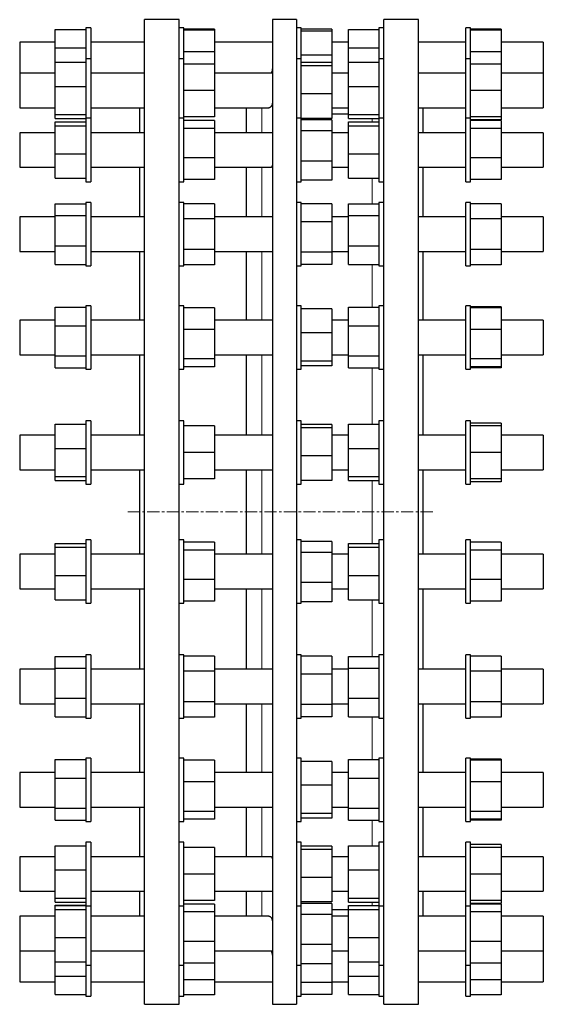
# Model space of a CAD drawing. Header units: millimetres. Extents: x 60 to 1949, y 146 to 2039.
# Tile 3 of 3: x 1404 to 1949, y 989 to 2014. Entities that reach past the tile are written whole.
import ezdxf

# ---------------------------------------------------------------- set-up
doc = ezdxf.new("R2010")
doc.units = ezdxf.units.MM
doc.linetypes.add('CENTERX2', pattern=[20.32, 12.7, -2.54, 2.54, -2.54])
doc.layers.add('FORMAT', color=7, linetype='Continuous')

msp = doc.modelspace()

# ---------------------------------------------------------------- linework, layer by layer
at = {"color": 7, "linetype": 'Continuous', "lineweight": 25}
for p, q in [((1570, 2013.8), (1534, 2013.8)), ((1534, 988.8), (1534, 2013.8)), ((1570, 988.8), (1570, 2013.8)), ((1692.1, 2013.8), (1667.1, 2013.8)), ((1667.1, 2013.8), (1667.1, 1501.3)), ((1692.1, 2013.8), (1692.1, 1501.3)), ((1819, 2013.8), (1783, 2013.8)), ((1783, 988.8), (1783, 2013.8)), ((1819, 988.8), (1819, 2013.8)), ((1441.1, 1984.4), (1441.1, 2003.7)), ((1441.1, 2003.7), (1472.9, 2003.7)), ((1477.9, 2005.2), (1472.9, 2005.2)), ((1472.9, 2005.2), (1472.9, 1973.1)), ((1477.9, 2005.2), (1477.9, 1973.1)), ((1575, 2005.2), (1570, 2005.2)), ((1575, 2004.1), (1575, 2005.2)), ((1575, 1973.1), (1575, 2004.1)), ((1606.8, 2004), (1575, 2004)), ((1606.8, 2002.9), (1575, 2002.9)), ((1606.8, 2004), (1606.8, 2002.9)), ((1606.8, 2002.9), (1606.8, 1980.4)), ((1697.1, 2005.2), (1692.1, 2005.2)), ((1697.1, 2002.9), (1697.1, 2005.2)), ((1728.9, 2003.8), (1697.1, 2003.8)), ((1697.1, 1973.1), (1697.1, 2002.9)), ((1728.9, 2001.8), (1697.1, 2001.8)), ((1728.9, 2003.8), (1728.9, 2001.8)), ((1728.9, 2001.8), (1728.9, 1977)), ((1746.2, 1984.4), (1746.2, 2003.7)), ((1746.2, 2003.7), (1778, 2003.7)), ((1783, 2005.2), (1778, 2005.2)), ((1778, 2005.2), (1778, 1973.1)), ((1873.3, 2005.2), (1868.3, 2005.2)), ((1868.3, 2004.1), (1868.3, 2005.2)), ((1868.3, 1973.1), (1868.3, 2004.1)), ((1873.3, 2004.1), (1873.3, 2005.2)), ((1873.3, 1973.1), (1873.3, 2004.1)), ((1905.1, 2004), (1873.3, 2004)), ((1905.1, 2002.9), (1873.3, 2002.9)), ((1905.1, 2004), (1905.1, 2002.9)), ((1905.1, 2002.9), (1905.1, 1980.4)), ((1441.1, 1990.2), (1404, 1990.2)), ((1404, 1990.2), (1404, 1965.9)), ((1534, 1990.2), (1477.9, 1990.2)), ((1667.1, 1990.2), (1606.8, 1990.2)), ((1746.2, 1990.2), (1728.9, 1990.2)), ((1868.3, 1990.2), (1819, 1990.2)), ((1949, 1990.2), (1905.1, 1990.2)), ((1949, 1990.2), (1949, 1965.9)), ((1441.1, 1984.4), (1472.9, 1984.4)), ((1441.1, 1969.5), (1441.1, 1984.4)), ((1606.8, 1980.4), (1575, 1980.4)), ((1606.8, 1980.4), (1606.8, 1967.6)), ((1746.2, 1984.4), (1778, 1984.4)), ((1746.2, 1969.5), (1746.2, 1984.4)), ((1905.1, 1980.4), (1873.3, 1980.4)), ((1905.1, 1980.4), (1905.1, 1967.6)), ((1441.1, 1969.5), (1472.9, 1969.5)), ((1441.1, 1944.3), (1441.1, 1969.5)), ((1477.9, 1973.1), (1472.9, 1973.1)), ((1472.9, 1973.1), (1472.9, 1913.9)), ((1477.9, 1973.1), (1477.9, 1913.9)), ((1575, 1973.1), (1570, 1973.1)), ((1575, 1968.7), (1575, 1973.1)), ((1575, 1911.1), (1575, 1968.7)), ((1697.1, 1973.1), (1692.1, 1973.1)), ((1728.9, 1977), (1697.1, 1977)), ((1697.1, 1966.7), (1697.1, 1973.1)), ((1728.9, 1969.2), (1697.1, 1969.2)), ((1728.9, 1977), (1728.9, 1969.2)), ((1728.9, 1969.2), (1728.9, 1965.7)), ((1746.2, 1944.3), (1746.2, 1969.5)), ((1746.2, 1969.5), (1778, 1969.5)), ((1783, 1973.1), (1778, 1973.1)), ((1778, 1973.1), (1778, 1913.9)), ((1873.3, 1973.1), (1868.3, 1973.1)), ((1868.3, 1968.7), (1868.3, 1973.1)), ((1868.3, 1911.1), (1868.3, 1968.7)), ((1873.3, 1968.7), (1873.3, 1973.1)), ((1873.3, 1911.1), (1873.3, 1968.7)), ((1404, 1965.9), (1404, 1958.1)), ((1441.1, 1958.1), (1404, 1958.1)), ((1404, 1958.1), (1404, 1929.7)), ((1534, 1958.1), (1477.9, 1958.1)), ((1606.8, 1967.6), (1575, 1967.6)), ((1606.8, 1967.6), (1606.8, 1940.1)), ((1667.1, 1958.1), (1606.8, 1958.1)), ((1697.1, 1911.1), (1697.1, 1966.7)), ((1728.9, 1965.7), (1697.1, 1965.7)), ((1728.9, 1965.7), (1728.9, 1936.6)), ((1746.2, 1958.1), (1728.9, 1958.1)), ((1868.3, 1958.1), (1819, 1958.1)), ((1905.1, 1967.6), (1873.3, 1967.6)), ((1905.1, 1967.6), (1905.1, 1940.1)), ((1949, 1958.1), (1905.1, 1958.1)), ((1949, 1965.9), (1949, 1958.1)), ((1949, 1958.1), (1949, 1929.7)), ((1441.1, 1944.3), (1472.9, 1944.3)), ((1441.1, 1914.9), (1441.1, 1944.3)), ((1606.8, 1940.1), (1575, 1940.1)), ((1606.8, 1940.1), (1606.8, 1912.6)), ((1746.2, 1914.9), (1746.2, 1944.3)), ((1746.2, 1944.3), (1778, 1944.3)), ((1905.1, 1940.1), (1873.3, 1940.1)), ((1905.1, 1940.1), (1905.1, 1912.6)), ((1404, 1929.7), (1404, 1922.1)), ((1728.9, 1936.6), (1697.1, 1936.6)), ((1728.9, 1936.6), (1728.9, 1911)), ((1949, 1929.7), (1949, 1922.1)), ((1404, 1922.1), (1441.1, 1922.1)), ((1477.9, 1922.1), (1534, 1922.1)), ((1529, 1896.1), (1529, 1922.1)), ((1606.8, 1922.1), (1662.6, 1922.1)), ((1639.6, 1922.1), (1639.6, 1896.1)), ((1728.9, 1922.1), (1746.2, 1922.1)), ((1819, 1922.1), (1868.3, 1922.1)), ((1824, 1896.1), (1824, 1922.1)), ((1905.1, 1922.1), (1949, 1922.1)), ((1441.1, 1914.9), (1472.9, 1914.9)), ((1441.1, 1910.8), (1441.1, 1914.9)), ((1441.1, 1910.8), (1472.9, 1910.8)), ((1441.1, 1907.4), (1441.1, 1907.5)), ((1441.1, 1907.5), (1472.9, 1907.5)), ((1441.1, 1907.4), (1472.9, 1907.4)), ((1441.1, 1903.3), (1441.1, 1907.4)), ((1472.9, 1913.9), (1472.9, 1911.1)), ((1477.9, 1911.1), (1472.9, 1911.1)), ((1472.9, 1911.1), (1472.9, 1847.6)), ((1477.9, 1913.9), (1477.9, 1911.1)), ((1477.9, 1911.1), (1477.9, 1847.6)), ((1575, 1911.1), (1570, 1911.1)), ((1606.8, 1912.6), (1575, 1912.6)), ((1575, 1901.4), (1575, 1911.1)), ((1606.8, 1908.8), (1575, 1908.8)), ((1606.8, 1908.8), (1606.8, 1900.6)), ((1697.1, 1911.1), (1692.1, 1911.1)), ((1697.1, 1898.7), (1697.1, 1911.1)), ((1728.9, 1911), (1697.1, 1911)), ((1728.9, 1909.5), (1697.1, 1909.5)), ((1746.2, 1915.3), (1728.9, 1915.3)), ((1728.9, 1909.5), (1728.9, 1898)), ((1746.2, 1914.9), (1778, 1914.9)), ((1746.2, 1910.8), (1746.2, 1914.9)), ((1746.2, 1910.8), (1778, 1910.8)), ((1746.2, 1907.4), (1778, 1907.4)), ((1746.2, 1903.3), (1746.2, 1907.4)), ((1778, 1913.9), (1778, 1911.1)), ((1783, 1911.1), (1778, 1911.1)), ((1778, 1911.1), (1778, 1847.6)), ((1873.3, 1911.1), (1868.3, 1911.1)), ((1868.3, 1901.4), (1868.3, 1911.1)), ((1905.1, 1912.6), (1873.3, 1912.6)), ((1873.3, 1901.4), (1873.3, 1911.1)), ((1905.1, 1909.4), (1873.3, 1909.4)), ((1905.1, 1908.8), (1873.3, 1908.8)), ((1905.1, 1912.6), (1905.1, 1909.4)), ((1905.1, 1908.8), (1905.1, 1900.6)), ((1441.1, 1874), (1441.1, 1903.3)), ((1441.1, 1903.3), (1472.9, 1903.3)), ((1575, 1845.1), (1575, 1901.4)), ((1606.8, 1900.6), (1575, 1900.6)), ((1606.8, 1900.6), (1606.8, 1869.9)), ((1697.1, 1845.1), (1697.1, 1898.7)), ((1728.9, 1898), (1697.1, 1898)), ((1728.9, 1898), (1728.9, 1866.6)), ((1746.2, 1874), (1746.2, 1903.3)), ((1746.2, 1903.3), (1778, 1903.3)), ((1868.3, 1845.1), (1868.3, 1901.4)), ((1873.3, 1845.1), (1873.3, 1901.4)), ((1905.1, 1900.6), (1873.3, 1900.6)), ((1905.1, 1900.6), (1905.1, 1869.9)), ((1441.1, 1896.1), (1404, 1896.1)), ((1404, 1896.1), (1404, 1864.2)), ((1534, 1896.1), (1477.9, 1896.1)), ((1667.1, 1896.1), (1606.8, 1896.1)), ((1746.2, 1896.1), (1728.9, 1896.1)), ((1868.3, 1896.1), (1819, 1896.1)), ((1949, 1896.1), (1905.1, 1896.1)), ((1949, 1896.1), (1949, 1864.2)), ((1441.1, 1874), (1472.9, 1874)), ((1441.1, 1848.8), (1441.1, 1874)), ((1606.8, 1869.9), (1575, 1869.9)), ((1606.8, 1869.9), (1606.8, 1847.4)), ((1728.9, 1866.6), (1697.1, 1866.6)), ((1728.9, 1866.6), (1728.9, 1846.7)), ((1746.2, 1874), (1778, 1874)), ((1746.2, 1848.8), (1746.2, 1874)), ((1905.1, 1869.9), (1873.3, 1869.9)), ((1905.1, 1869.9), (1905.1, 1847.4)), ((1404, 1864.2), (1404, 1860.1)), ((1404, 1860.1), (1441.1, 1860.1)), ((1477.9, 1860.1), (1534, 1860.1)), ((1529, 1808.4), (1529, 1860.1)), ((1606.8, 1860.1), (1664.9, 1860.1)), ((1639.6, 1860.1), (1639.6, 1808.4)), ((1728.9, 1860.1), (1746.2, 1860.1)), ((1819, 1860.1), (1868.3, 1860.1)), ((1824, 1808.4), (1824, 1860.1)), ((1905.1, 1860.1), (1949, 1860.1)), ((1949, 1864.2), (1949, 1860.1)), ((1441.1, 1848.8), (1472.9, 1848.8)), ((1441.1, 1848.8), (1472.9, 1848.8)), ((1441.1, 1848.8), (1441.1, 1848.8)), ((1472.9, 1847.6), (1472.9, 1845.1)), ((1472.9, 1845.1), (1477.9, 1845.1)), ((1477.9, 1847.6), (1477.9, 1845.1)), ((1570, 1845.1), (1575, 1845.1)), ((1606.8, 1847.4), (1575, 1847.4)), ((1692.1, 1845.1), (1697.1, 1845.1)), ((1728.9, 1846.7), (1697.1, 1846.7)), ((1746.2, 1848.8), (1778, 1848.8)), ((1778, 1847.6), (1778, 1845.1)), ((1778, 1845.1), (1783, 1845.1)), ((1868.3, 1845.1), (1873.3, 1845.1)), ((1905.1, 1847.4), (1873.3, 1847.4)), ((1441.1, 1821.9), (1472.9, 1821.9)), ((1441.1, 1809.8), (1441.1, 1821.9)), ((1441.1, 1821.9), (1472.9, 1821.9)), ((1441.1, 1821.9), (1441.1, 1821.9)), ((1477.9, 1823.4), (1472.9, 1823.4)), ((1472.9, 1823.4), (1472.9, 1757.7)), ((1477.9, 1823.4), (1477.9, 1757.7)), ((1575, 1823.4), (1570, 1823.4)), ((1575, 1806.9), (1575, 1823.4)), ((1606.8, 1822.2), (1575, 1822.2)), ((1606.8, 1822.2), (1606.8, 1806.3)), ((1697.1, 1823.4), (1692.1, 1823.4)), ((1697.1, 1803.7), (1697.1, 1823.4)), ((1728.9, 1822), (1697.1, 1822)), ((1728.9, 1822), (1728.9, 1803.2)), ((1746.2, 1821.9), (1778, 1821.9)), ((1746.2, 1809.8), (1746.2, 1821.9)), ((1783, 1823.4), (1778, 1823.4)), ((1778, 1823.4), (1778, 1757.7)), ((1873.3, 1823.4), (1868.3, 1823.4)), ((1868.3, 1806.9), (1868.3, 1823.4)), ((1873.3, 1806.9), (1873.3, 1823.4)), ((1905.1, 1822.2), (1873.3, 1822.2)), ((1905.1, 1822.2), (1905.1, 1806.3)), ((1441.1, 1808.4), (1404, 1808.4)), ((1404, 1808.4), (1404, 1774)), ((1441.1, 1809.8), (1472.9, 1809.8)), ((1441.1, 1778.3), (1441.1, 1809.8)), ((1534, 1808.4), (1477.9, 1808.4)), ((1575, 1757.4), (1575, 1806.9)), ((1606.8, 1806.3), (1575, 1806.3)), ((1667.1, 1808.4), (1606.8, 1808.4)), ((1606.8, 1806.3), (1606.8, 1774.5)), ((1746.2, 1808.4), (1728.9, 1808.4)), ((1746.2, 1809.8), (1778, 1809.8)), ((1746.2, 1778.3), (1746.2, 1809.8)), ((1868.3, 1808.4), (1819, 1808.4)), ((1868.3, 1757.4), (1868.3, 1806.9)), ((1873.3, 1757.4), (1873.3, 1806.9)), ((1905.1, 1806.3), (1873.3, 1806.3)), ((1949, 1808.4), (1905.1, 1808.4)), ((1905.1, 1806.3), (1905.1, 1774.5)), ((1949, 1808.4), (1949, 1774)), ((1697.1, 1757.4), (1697.1, 1803.7)), ((1728.9, 1803.2), (1697.1, 1803.2)), ((1728.9, 1803.2), (1728.9, 1771.6)), ((1404, 1774), (1404, 1772.4)), ((1441.1, 1778.3), (1472.9, 1778.3)), ((1441.1, 1758.9), (1441.1, 1778.3)), ((1606.8, 1774.5), (1575, 1774.5)), ((1606.8, 1774.5), (1606.8, 1758.7)), ((1746.2, 1758.9), (1746.2, 1778.3)), ((1746.2, 1778.3), (1778, 1778.3)), ((1905.1, 1774.5), (1873.3, 1774.5)), ((1905.1, 1774.5), (1905.1, 1758.7)), ((1949, 1774), (1949, 1772.4)), ((1404, 1772.4), (1441.1, 1772.4)), ((1477.9, 1772.4), (1534, 1772.4)), ((1529, 1701), (1529, 1772.4)), ((1606.8, 1772.4), (1666.6, 1772.4)), ((1639.6, 1772.4), (1639.6, 1701)), ((1728.9, 1771.6), (1697.1, 1771.6)), ((1728.9, 1772.4), (1746.2, 1772.4)), ((1728.9, 1771.6), (1728.9, 1758.9)), ((1819, 1772.4), (1868.3, 1772.4)), ((1824, 1701), (1824, 1772.4)), ((1905.1, 1772.4), (1949, 1772.4)), ((1441.1, 1758.9), (1472.9, 1758.9)), ((1441.1, 1758.9), (1472.9, 1758.9)), ((1441.1, 1758.9), (1441.1, 1758.9)), ((1472.9, 1757.7), (1472.9, 1757.4)), ((1472.9, 1757.4), (1477.9, 1757.4)), ((1477.9, 1757.7), (1477.9, 1757.4)), ((1570, 1757.4), (1575, 1757.4)), ((1606.8, 1758.7), (1575, 1758.7)), ((1692.1, 1757.4), (1697.1, 1757.4)), ((1728.9, 1758.9), (1697.1, 1758.9)), ((1746.2, 1758.9), (1778, 1758.9)), ((1778, 1757.7), (1778, 1757.4)), ((1778, 1757.4), (1783, 1757.4)), ((1868.3, 1757.4), (1873.3, 1757.4)), ((1905.1, 1758.7), (1873.3, 1758.7)), ((1441.1, 1695.2), (1441.1, 1714.5)), ((1441.1, 1714.5), (1472.9, 1714.5)), ((1477.9, 1716), (1472.9, 1716)), ((1472.9, 1716), (1472.9, 1650)), ((1477.9, 1716), (1477.9, 1650)), ((1575, 1716), (1570, 1716)), ((1575, 1691.6), (1575, 1716)), ((1606.8, 1713.7), (1575, 1713.7)), ((1606.8, 1713.7), (1606.8, 1691.3)), ((1697.1, 1716), (1692.1, 1716)), ((1697.1, 1688), (1697.1, 1716)), ((1728.9, 1712.6), (1697.1, 1712.6)), ((1728.9, 1712.6), (1728.9, 1687.8)), ((1746.2, 1714.5), (1778, 1714.5)), ((1746.2, 1695.2), (1746.2, 1714.5)), ((1783, 1716), (1778, 1716)), ((1778, 1716), (1778, 1650)), ((1873.3, 1716), (1868.3, 1716)), ((1868.3, 1691.6), (1868.3, 1716)), ((1873.3, 1691.6), (1873.3, 1716)), ((1905.1, 1714.8), (1873.3, 1714.8)), ((1905.1, 1713.7), (1873.3, 1713.7)), ((1905.1, 1714.8), (1905.1, 1713.7)), ((1905.1, 1713.7), (1905.1, 1691.3)), ((1441.1, 1701), (1404, 1701)), ((1404, 1701), (1404, 1665.3)), ((1441.1, 1695.2), (1472.9, 1695.2)), ((1441.1, 1663.7), (1441.1, 1695.2)), ((1534, 1701), (1477.9, 1701)), ((1575, 1650), (1575, 1691.6)), ((1606.8, 1691.3), (1575, 1691.3)), ((1667.1, 1701), (1606.8, 1701)), ((1606.8, 1691.3), (1606.8, 1660.6)), ((1746.2, 1701), (1728.9, 1701)), ((1746.2, 1695.2), (1778, 1695.2)), ((1746.2, 1663.7), (1746.2, 1695.2)), ((1868.3, 1701), (1819, 1701)), ((1868.3, 1650), (1868.3, 1691.6)), ((1873.3, 1650), (1873.3, 1691.6)), ((1905.1, 1691.3), (1873.3, 1691.3)), ((1949, 1701), (1905.1, 1701)), ((1905.1, 1691.3), (1905.1, 1660.6)), ((1949, 1701), (1949, 1665.3)), ((1697.1, 1650), (1697.1, 1688)), ((1728.9, 1687.8), (1697.1, 1687.8)), ((1728.9, 1687.8), (1728.9, 1658.3)), ((1404, 1665.3), (1404, 1665)), ((1404, 1665), (1441.1, 1665)), ((1441.1, 1663.7), (1472.9, 1663.7)), ((1441.1, 1651.5), (1441.1, 1663.7)), ((1477.9, 1665), (1534, 1665)), ((1529, 1581.3), (1529, 1665)), ((1606.8, 1660.6), (1575, 1660.6)), ((1606.8, 1665), (1667.1, 1665)), ((1606.8, 1660.6), (1606.8, 1652.4)), ((1639.6, 1665), (1639.6, 1581.3)), ((1728.9, 1665), (1746.2, 1665)), ((1746.2, 1663.7), (1778, 1663.7)), ((1746.2, 1651.5), (1746.2, 1663.7)), ((1819, 1665), (1868.3, 1665)), ((1824, 1581.3), (1824, 1665)), ((1905.1, 1660.6), (1873.3, 1660.6)), ((1905.1, 1665), (1949, 1665)), ((1905.1, 1660.6), (1905.1, 1652.4)), ((1949, 1665.3), (1949, 1665)), ((1441.1, 1651.5), (1472.9, 1651.5)), ((1606.8, 1652.4), (1575, 1652.4)), ((1728.9, 1658.3), (1697.1, 1658.3)), ((1728.9, 1653.4), (1697.1, 1653.4)), ((1728.9, 1658.3), (1728.9, 1653.4)), ((1746.2, 1651.5), (1778, 1651.5)), ((1905.1, 1652.4), (1873.3, 1652.4)), ((1905.1, 1651.3), (1873.3, 1651.3)), ((1905.1, 1652.4), (1905.1, 1651.3)), ((1472.9, 1650), (1477.9, 1650)), ((1570, 1650), (1575, 1650)), ((1692.1, 1650), (1697.1, 1650)), ((1778, 1650), (1783, 1650)), ((1868.3, 1650), (1873.3, 1650)), ((1441.1, 1592.6), (1472.9, 1592.6)), ((1441.1, 1567.4), (1441.1, 1592.6)), ((1477.9, 1596.3), (1472.9, 1596.3)), ((1472.9, 1596.3), (1472.9, 1530.3)), ((1477.9, 1596.3), (1477.9, 1530.3)), ((1575, 1596.3), (1570, 1596.3)), ((1575, 1563.3), (1575, 1596.3)), ((1606.8, 1590.8), (1575, 1590.8)), ((1606.8, 1590.8), (1606.8, 1563.3)), ((1697.1, 1596.3), (1692.1, 1596.3)), ((1697.1, 1559.6), (1697.1, 1596.3)), ((1728.9, 1592.3), (1697.1, 1592.3)), ((1728.9, 1588.9), (1697.1, 1588.9)), ((1728.9, 1592.3), (1728.9, 1588.9)), ((1728.9, 1588.9), (1728.9, 1559.8)), ((1746.2, 1592.6), (1778, 1592.6)), ((1746.2, 1567.4), (1746.2, 1592.6)), ((1783, 1596.3), (1778, 1596.3)), ((1778, 1596.3), (1778, 1530.3)), ((1873.3, 1596.3), (1868.3, 1596.3)), ((1868.3, 1563.3), (1868.3, 1596.3)), ((1873.3, 1563.3), (1873.3, 1596.3)), ((1905.1, 1593.9), (1873.3, 1593.9)), ((1905.1, 1590.8), (1873.3, 1590.8)), ((1905.1, 1593.9), (1905.1, 1590.8)), ((1905.1, 1590.8), (1905.1, 1563.3)), ((1441.1, 1581.3), (1404, 1581.3)), ((1404, 1581.3), (1404, 1545.3)), ((1534, 1581.3), (1477.9, 1581.3)), ((1667.1, 1581.3), (1606.8, 1581.3)), ((1746.2, 1581.3), (1728.9, 1581.3)), ((1868.3, 1581.3), (1819, 1581.3)), ((1949, 1581.3), (1905.1, 1581.3)), ((1949, 1581.3), (1949, 1545.3)), ((1441.1, 1567.4), (1472.9, 1567.4)), ((1441.1, 1538.1), (1441.1, 1567.4)), ((1575, 1530.3), (1575, 1563.3)), ((1606.8, 1563.3), (1575, 1563.3)), ((1606.8, 1563.3), (1606.8, 1535.8)), ((1728.9, 1559.8), (1697.1, 1559.8)), ((1697.1, 1530.3), (1697.1, 1559.6)), ((1728.9, 1559.8), (1728.9, 1534.2)), ((1746.2, 1538.1), (1746.2, 1567.4)), ((1746.2, 1567.4), (1778, 1567.4)), ((1868.3, 1530.3), (1868.3, 1563.3)), ((1873.3, 1530.3), (1873.3, 1563.3)), ((1905.1, 1563.3), (1873.3, 1563.3)), ((1905.1, 1563.3), (1905.1, 1535.8)), ((1404, 1545.3), (1441.1, 1545.3)), ((1441.1, 1538.1), (1472.9, 1538.1)), ((1441.1, 1533.9), (1441.1, 1538.1)), ((1477.9, 1545.3), (1534, 1545.3)), ((1529, 1457.3), (1529, 1545.3)), ((1606.8, 1545.3), (1667.1, 1545.3)), ((1639.6, 1545.3), (1639.6, 1501.3)), ((1728.9, 1545.3), (1746.2, 1545.3)), ((1746.2, 1538.1), (1778, 1538.1)), ((1746.2, 1533.9), (1746.2, 1538.1)), ((1819, 1545.3), (1868.3, 1545.3)), ((1824, 1457.3), (1824, 1545.3)), ((1905.1, 1545.3), (1949, 1545.3)), ((1441.1, 1533.9), (1472.9, 1533.9)), ((1472.9, 1530.3), (1477.9, 1530.3)), ((1570, 1530.3), (1575, 1530.3)), ((1606.8, 1535.8), (1575, 1535.8)), ((1692.1, 1530.3), (1697.1, 1530.3)), ((1728.9, 1534.2), (1697.1, 1534.2)), ((1746.2, 1533.9), (1778, 1533.9)), ((1778, 1530.3), (1783, 1530.3)), ((1868.3, 1530.3), (1873.3, 1530.3)), ((1905.1, 1535.8), (1873.3, 1535.8)), ((1905.1, 1532.6), (1873.3, 1532.6)), ((1905.1, 1535.8), (1905.1, 1532.6)), ((1639.6, 1501.3), (1639.6, 1457.3)), ((1667.1, 1501.3), (1667.1, 988.8)), ((1692.1, 1501.3), (1692.1, 988.8)), ((1441.1, 1468.6), (1472.9, 1468.6)), ((1441.1, 1464.5), (1441.1, 1468.6)), ((1441.1, 1468.6), (1441.1, 1468.6)), ((1441.1, 1468.6), (1472.9, 1468.6)), ((1477.9, 1472.3), (1472.9, 1472.3)), ((1472.9, 1472.3), (1472.9, 1406.3)), ((1477.9, 1472.3), (1477.9, 1406.3)), ((1575, 1472.3), (1570, 1472.3)), ((1575, 1430.7), (1575, 1472.3)), ((1606.8, 1469.9), (1575, 1469.9)), ((1606.8, 1469.9), (1606.8, 1461.7)), ((1697.1, 1472.3), (1692.1, 1472.3)), ((1697.1, 1427.3), (1697.1, 1472.3)), ((1728.9, 1470.6), (1697.1, 1470.6)), ((1728.9, 1470.6), (1728.9, 1459.1)), ((1746.2, 1468.6), (1778, 1468.6)), ((1746.2, 1464.5), (1746.2, 1468.6)), ((1783, 1472.3), (1778, 1472.3)), ((1778, 1472.3), (1778, 1406.3)), ((1873.3, 1472.3), (1868.3, 1472.3)), ((1868.3, 1430.7), (1868.3, 1472.3)), ((1873.3, 1430.7), (1873.3, 1472.3)), ((1905.1, 1469.9), (1873.3, 1469.9)), ((1905.1, 1469.9), (1905.1, 1461.7)), ((1441.1, 1457.3), (1404, 1457.3)), ((1404, 1457.3), (1404, 1421.3)), ((1441.1, 1464.5), (1472.9, 1464.5)), ((1441.1, 1435.1), (1441.1, 1464.5)), ((1534, 1457.3), (1477.9, 1457.3)), ((1606.8, 1461.7), (1575, 1461.7)), ((1606.8, 1461.7), (1606.8, 1431)), ((1667.1, 1457.3), (1606.8, 1457.3)), ((1728.9, 1459.1), (1697.1, 1459.1)), ((1728.9, 1459.1), (1728.9, 1427.7)), ((1746.2, 1457.3), (1728.9, 1457.3)), ((1746.2, 1435.1), (1746.2, 1464.5)), ((1746.2, 1464.5), (1778, 1464.5)), ((1868.3, 1457.3), (1819, 1457.3)), ((1905.1, 1461.7), (1873.3, 1461.7)), ((1905.1, 1461.7), (1905.1, 1431)), ((1949, 1457.3), (1905.1, 1457.3)), ((1949, 1457.3), (1949, 1421.3)), ((1441.1, 1435.1), (1472.9, 1435.1)), ((1441.1, 1409.9), (1441.1, 1435.1)), ((1746.2, 1435.1), (1778, 1435.1)), ((1746.2, 1409.9), (1746.2, 1435.1)), ((1606.8, 1431), (1575, 1431)), ((1575, 1406.3), (1575, 1430.7)), ((1606.8, 1431), (1606.8, 1408.6)), ((1728.9, 1427.7), (1697.1, 1427.7)), ((1697.1, 1406.3), (1697.1, 1427.3)), ((1728.9, 1427.7), (1728.9, 1407.9)), ((1868.3, 1406.3), (1868.3, 1430.7)), ((1905.1, 1431), (1873.3, 1431)), ((1873.3, 1406.3), (1873.3, 1430.7)), ((1905.1, 1431), (1905.1, 1408.6)), ((1404, 1421.3), (1441.1, 1421.3)), ((1477.9, 1421.3), (1534, 1421.3)), ((1529, 1337.5), (1529, 1421.3)), ((1606.8, 1421.3), (1667.1, 1421.3)), ((1639.6, 1421.3), (1639.6, 1337.5)), ((1728.9, 1421.3), (1746.2, 1421.3)), ((1819, 1421.3), (1868.3, 1421.3)), ((1824, 1337.5), (1824, 1421.3)), ((1905.1, 1421.3), (1949, 1421.3)), ((1441.1, 1409.9), (1472.9, 1409.9)), ((1441.1, 1409.9), (1472.9, 1409.9)), ((1441.1, 1409.9), (1441.1, 1409.9)), ((1472.9, 1406.3), (1477.9, 1406.3)), ((1570, 1406.3), (1575, 1406.3)), ((1606.8, 1408.6), (1575, 1408.6)), ((1692.1, 1406.3), (1697.1, 1406.3)), ((1728.9, 1407.9), (1697.1, 1407.9)), ((1746.2, 1409.9), (1778, 1409.9)), ((1778, 1406.3), (1783, 1406.3)), ((1868.3, 1406.3), (1873.3, 1406.3)), ((1905.1, 1408.6), (1873.3, 1408.6)), ((1441.1, 1351), (1472.9, 1351)), ((1441.1, 1338.8), (1441.1, 1351)), ((1441.1, 1351), (1441.1, 1351)), ((1441.1, 1351), (1472.9, 1351)), ((1477.9, 1352.5), (1472.9, 1352.5)), ((1472.9, 1352.5), (1472.9, 1286.5)), ((1477.9, 1352.5), (1477.9, 1286.5)), ((1575, 1352.5), (1570, 1352.5)), ((1575, 1303), (1575, 1352.5)), ((1606.8, 1351.2), (1575, 1351.2)), ((1606.8, 1351.2), (1606.8, 1335.4)), ((1697.1, 1352.5), (1692.1, 1352.5)), ((1697.1, 1300), (1697.1, 1352.5)), ((1728.9, 1351.1), (1697.1, 1351.1)), ((1728.9, 1351.1), (1728.9, 1332.3)), ((1746.2, 1351), (1778, 1351)), ((1746.2, 1338.8), (1746.2, 1351)), ((1783, 1352.5), (1778, 1352.5)), ((1778, 1352.5), (1778, 1286.5)), ((1873.3, 1352.5), (1868.3, 1352.5)), ((1868.3, 1303), (1868.3, 1352.5)), ((1873.3, 1303), (1873.3, 1352.5)), ((1905.1, 1351.2), (1873.3, 1351.2)), ((1905.1, 1351.2), (1905.1, 1335.4)), ((1441.1, 1337.5), (1404, 1337.5)), ((1404, 1337.5), (1404, 1301.5)), ((1441.1, 1338.8), (1472.9, 1338.8)), ((1441.1, 1307.4), (1441.1, 1338.8)), ((1534, 1337.5), (1477.9, 1337.5)), ((1606.8, 1335.4), (1575, 1335.4)), ((1667.1, 1337.5), (1606.8, 1337.5)), ((1606.8, 1335.4), (1606.8, 1303.6)), ((1746.2, 1337.5), (1728.9, 1337.5)), ((1746.2, 1338.8), (1778, 1338.8)), ((1746.2, 1307.4), (1746.2, 1338.8)), ((1868.3, 1337.5), (1819, 1337.5)), ((1905.1, 1335.4), (1873.3, 1335.4)), ((1949, 1337.5), (1905.1, 1337.5)), ((1905.1, 1335.4), (1905.1, 1303.6)), ((1949, 1337.5), (1949, 1301.5)), ((1728.9, 1332.3), (1697.1, 1332.3)), ((1728.9, 1332.3), (1728.9, 1300.7)), ((1441.1, 1288), (1441.1, 1307.4)), ((1441.1, 1307.4), (1472.9, 1307.4)), ((1606.8, 1303.6), (1575, 1303.6)), ((1575, 1286.5), (1575, 1303)), ((1606.8, 1303.6), (1606.8, 1287.7)), ((1746.2, 1288), (1746.2, 1307.4)), ((1746.2, 1307.4), (1778, 1307.4)), ((1868.3, 1286.5), (1868.3, 1303)), ((1905.1, 1303.6), (1873.3, 1303.6)), ((1873.3, 1286.5), (1873.3, 1303)), ((1905.1, 1303.6), (1905.1, 1287.7)), ((1404, 1301.5), (1441.1, 1301.5)), ((1477.9, 1301.5), (1534, 1301.5)), ((1529, 1230.1), (1529, 1301.5)), ((1606.8, 1301.5), (1667.1, 1301.5)), ((1639.6, 1301.5), (1639.6, 1230.1)), ((1728.9, 1300.7), (1697.1, 1300.7)), ((1697.1, 1286.5), (1697.1, 1300)), ((1728.9, 1301.5), (1746.2, 1301.5)), ((1728.9, 1300.7), (1728.9, 1287.9)), ((1819, 1301.5), (1868.3, 1301.5)), ((1824, 1230.1), (1824, 1301.5)), ((1905.1, 1301.5), (1949, 1301.5)), ((1441.1, 1288), (1472.9, 1288)), ((1441.1, 1288), (1472.9, 1288)), ((1441.1, 1288), (1441.1, 1288)), ((1472.9, 1286.5), (1477.9, 1286.5)), ((1570, 1286.5), (1575, 1286.5)), ((1606.8, 1287.7), (1575, 1287.7)), ((1692.1, 1286.5), (1697.1, 1286.5)), ((1728.9, 1287.9), (1697.1, 1287.9)), ((1746.2, 1288), (1778, 1288)), ((1778, 1286.5), (1783, 1286.5)), ((1868.3, 1286.5), (1873.3, 1286.5)), ((1905.1, 1287.7), (1873.3, 1287.7)), ((1441.1, 1243.6), (1472.9, 1243.6)), ((1441.1, 1224.3), (1441.1, 1243.6)), ((1477.9, 1245.1), (1472.9, 1245.1)), ((1472.9, 1245.1), (1472.9, 1179.1)), ((1477.9, 1245.1), (1477.9, 1179.1)), ((1575, 1245.1), (1570, 1245.1)), ((1575, 1188.8), (1575, 1245.1)), ((1606.8, 1242.8), (1575, 1242.8)), ((1606.8, 1242.8), (1606.8, 1220.3)), ((1697.1, 1245.1), (1692.1, 1245.1)), ((1697.1, 1186.4), (1697.1, 1245.1)), ((1728.9, 1241.7), (1697.1, 1241.7)), ((1728.9, 1241.7), (1728.9, 1216.9)), ((1746.2, 1224.3), (1746.2, 1243.6)), ((1746.2, 1243.6), (1778, 1243.6)), ((1783, 1245.1), (1778, 1245.1)), ((1778, 1245.1), (1778, 1179.1)), ((1873.3, 1245.1), (1868.3, 1245.1)), ((1868.3, 1188.8), (1868.3, 1245.1)), ((1873.3, 1188.8), (1873.3, 1245.1)), ((1905.1, 1243.9), (1873.3, 1243.9)), ((1905.1, 1242.8), (1873.3, 1242.8)), ((1905.1, 1243.9), (1905.1, 1242.8)), ((1905.1, 1242.8), (1905.1, 1220.3)), ((1441.1, 1230.1), (1404, 1230.1)), ((1404, 1230.1), (1404, 1194.1)), ((1534, 1230.1), (1477.9, 1230.1)), ((1666.5, 1230.1), (1606.8, 1230.1)), ((1746.2, 1230.1), (1728.9, 1230.1)), ((1868.3, 1230.1), (1819, 1230.1)), ((1949, 1230.1), (1905.1, 1230.1)), ((1949, 1230.1), (1949, 1194.1)), ((1441.1, 1192.8), (1441.1, 1224.3)), ((1441.1, 1224.3), (1472.9, 1224.3)), ((1606.8, 1220.3), (1575, 1220.3)), ((1606.8, 1220.3), (1606.8, 1189.6)), ((1746.2, 1224.3), (1778, 1224.3)), ((1746.2, 1192.8), (1746.2, 1224.3)), ((1905.1, 1220.3), (1873.3, 1220.3)), ((1905.1, 1220.3), (1905.1, 1189.6)), ((1728.9, 1216.9), (1697.1, 1216.9)), ((1728.9, 1216.9), (1728.9, 1187.3)), ((1404, 1194.1), (1441.1, 1194.1)), ((1441.1, 1192.8), (1472.9, 1192.8)), ((1441.1, 1180.6), (1441.1, 1192.8)), ((1477.9, 1194.1), (1534, 1194.1)), ((1529, 1142.4), (1529, 1194.1)), ((1606.8, 1189.6), (1575, 1189.6)), ((1606.8, 1194.1), (1667.1, 1194.1)), ((1606.8, 1189.6), (1606.8, 1181.4)), ((1639.6, 1194.1), (1639.6, 1142.4)), ((1728.9, 1194.1), (1746.2, 1194.1)), ((1746.2, 1192.8), (1778, 1192.8)), ((1746.2, 1180.6), (1746.2, 1192.8)), ((1819, 1194.1), (1868.3, 1194.1)), ((1824, 1142.4), (1824, 1194.1)), ((1905.1, 1189.6), (1873.3, 1189.6)), ((1905.1, 1194.1), (1949, 1194.1)), ((1905.1, 1189.6), (1905.1, 1181.4)), ((1441.1, 1180.6), (1472.9, 1180.6)), ((1472.9, 1179.1), (1477.9, 1179.1)), ((1570, 1179.1), (1575, 1179.1)), ((1575, 1179.1), (1575, 1188.8)), ((1606.8, 1181.4), (1575, 1181.4)), ((1692.1, 1179.1), (1697.1, 1179.1)), ((1728.9, 1187.3), (1697.1, 1187.3)), ((1697.1, 1179.1), (1697.1, 1186.4)), ((1728.9, 1182.5), (1697.1, 1182.5)), ((1728.9, 1187.3), (1728.9, 1182.5)), ((1746.2, 1180.6), (1778, 1180.6)), ((1778, 1179.1), (1783, 1179.1)), ((1868.3, 1179.1), (1868.3, 1188.8)), ((1868.3, 1179.1), (1873.3, 1179.1)), ((1873.3, 1179.1), (1873.3, 1188.8)), ((1905.1, 1181.4), (1873.3, 1181.4)), ((1905.1, 1180.3), (1873.3, 1180.3)), ((1905.1, 1181.4), (1905.1, 1180.3)), ((1441.1, 1153.8), (1472.9, 1153.8)), ((1441.1, 1128.6), (1441.1, 1153.8)), ((1477.9, 1157.4), (1472.9, 1157.4)), ((1472.9, 1157.4), (1472.9, 1091.4)), ((1477.9, 1157.4), (1477.9, 1091.4)), ((1575, 1157.4), (1570, 1157.4)), ((1575, 1095.8), (1575, 1157.4)), ((1606.8, 1151.9), (1575, 1151.9)), ((1606.8, 1151.9), (1606.8, 1124.4)), ((1697.1, 1157.4), (1692.1, 1157.4)), ((1697.1, 1094.2), (1697.1, 1157.4)), ((1728.9, 1153.5), (1697.1, 1153.5)), ((1728.9, 1150), (1697.1, 1150)), ((1728.9, 1153.5), (1728.9, 1150)), ((1728.9, 1150), (1728.9, 1120.9)), ((1746.2, 1128.6), (1746.2, 1153.8)), ((1746.2, 1153.8), (1778, 1153.8)), ((1783, 1157.4), (1778, 1157.4)), ((1778, 1157.4), (1778, 1091.4)), ((1873.3, 1157.4), (1868.3, 1157.4)), ((1868.3, 1095.8), (1868.3, 1157.4)), ((1873.3, 1095.8), (1873.3, 1157.4)), ((1905.1, 1155.1), (1873.3, 1155.1)), ((1905.1, 1151.9), (1873.3, 1151.9)), ((1905.1, 1155.1), (1905.1, 1151.9)), ((1905.1, 1151.9), (1905.1, 1124.4)), ((1441.1, 1142.4), (1404, 1142.4)), ((1404, 1142.4), (1404, 1106.4)), ((1534, 1142.4), (1477.9, 1142.4)), ((1664.9, 1142.4), (1606.8, 1142.4)), ((1746.2, 1142.4), (1728.9, 1142.4)), ((1868.3, 1142.4), (1819, 1142.4)), ((1949, 1142.4), (1905.1, 1142.4)), ((1949, 1142.4), (1949, 1106.4)), ((1441.1, 1099.2), (1441.1, 1128.6)), ((1441.1, 1128.6), (1472.9, 1128.6)), ((1746.2, 1128.6), (1778, 1128.6)), ((1746.2, 1099.2), (1746.2, 1128.6)), ((1606.8, 1124.4), (1575, 1124.4)), ((1606.8, 1124.4), (1606.8, 1096.9)), ((1728.9, 1120.9), (1697.1, 1120.9)), ((1728.9, 1120.9), (1728.9, 1095.3)), ((1905.1, 1124.4), (1873.3, 1124.4)), ((1905.1, 1124.4), (1905.1, 1096.9)), ((1404, 1106.4), (1441.1, 1106.4)), ((1441.1, 1099.2), (1472.9, 1099.2)), ((1441.1, 1095.1), (1441.1, 1099.2)), ((1477.9, 1106.4), (1534, 1106.4)), ((1529, 1080.4), (1529, 1106.4)), ((1606.8, 1096.9), (1575, 1096.9)), ((1606.8, 1106.4), (1667.1, 1106.4)), ((1639.6, 1106.4), (1639.6, 1080.4)), ((1728.9, 1106.4), (1746.2, 1106.4)), ((1746.2, 1099.2), (1778, 1099.2)), ((1746.2, 1095.1), (1746.2, 1099.2)), ((1819, 1106.4), (1868.3, 1106.4)), ((1824, 1080.4), (1824, 1106.4)), ((1905.1, 1096.9), (1873.3, 1096.9)), ((1905.1, 1106.4), (1949, 1106.4)), ((1905.1, 1096.9), (1905.1, 1093.7)), ((1441.1, 1095.1), (1472.9, 1095.1)), ((1441.1, 1091.7), (1441.1, 1091.8)), ((1441.1, 1091.8), (1472.9, 1091.8)), ((1441.1, 1091.7), (1472.9, 1091.7)), ((1441.1, 1087.6), (1441.1, 1091.7)), ((1441.1, 1058.3), (1441.1, 1087.6)), ((1441.1, 1087.6), (1472.9, 1087.6)), ((1472.9, 1091.4), (1477.9, 1091.4)), ((1472.9, 1091.4), (1472.9, 1029.4)), ((1477.9, 1091.4), (1477.9, 1029.4)), ((1570, 1091.4), (1575, 1091.4)), ((1575, 1091.4), (1575, 1095.8)), ((1606.8, 1093.1), (1575, 1093.1)), ((1575, 1030.5), (1575, 1091.4)), ((1606.8, 1093.1), (1606.8, 1084.9)), ((1692.1, 1091.4), (1697.1, 1091.4)), ((1728.9, 1095.3), (1697.1, 1095.3)), ((1697.1, 1091.4), (1697.1, 1094.2)), ((1728.9, 1093.8), (1697.1, 1093.8)), ((1697.1, 1029.8), (1697.1, 1091.4)), ((1728.9, 1093.8), (1728.9, 1082.3)), ((1728.9, 1087.3), (1746.2, 1087.3)), ((1746.2, 1095.1), (1778, 1095.1)), ((1746.2, 1091.7), (1778, 1091.7)), ((1746.2, 1087.6), (1746.2, 1091.7)), ((1746.2, 1087.6), (1778, 1087.6)), ((1746.2, 1058.3), (1746.2, 1087.6)), ((1778, 1091.4), (1783, 1091.4)), ((1778, 1091.4), (1778, 1029.4)), ((1868.3, 1091.4), (1868.3, 1095.8)), ((1868.3, 1091.4), (1873.3, 1091.4)), ((1868.3, 1030.5), (1868.3, 1091.4)), ((1873.3, 1091.4), (1873.3, 1095.8)), ((1905.1, 1093.7), (1873.3, 1093.7)), ((1905.1, 1093.1), (1873.3, 1093.1)), ((1873.3, 1030.5), (1873.3, 1091.4)), ((1905.1, 1093.1), (1905.1, 1084.9)), ((1441.1, 1080.4), (1404, 1080.4)), ((1404, 1080.4), (1404, 1044.4)), ((1534, 1080.4), (1477.9, 1080.4)), ((1606.8, 1084.9), (1575, 1084.9)), ((1606.8, 1084.9), (1606.8, 1054.2)), ((1662.6, 1080.4), (1606.8, 1080.4)), ((1728.9, 1082.3), (1697.1, 1082.3)), ((1728.9, 1082.3), (1728.9, 1050.9)), ((1746.2, 1080.4), (1728.9, 1080.4)), ((1868.3, 1080.4), (1819, 1080.4)), ((1905.1, 1084.9), (1873.3, 1084.9)), ((1905.1, 1084.9), (1905.1, 1054.2)), ((1949, 1080.4), (1905.1, 1080.4)), ((1949, 1080.4), (1949, 1044.4)), ((1441.1, 1033.1), (1441.1, 1058.3)), ((1441.1, 1058.3), (1472.9, 1058.3)), ((1746.2, 1058.3), (1778, 1058.3)), ((1746.2, 1033.1), (1746.2, 1058.3)), ((1606.8, 1054.2), (1575, 1054.2)), ((1606.8, 1054.2), (1606.8, 1031.7)), ((1728.9, 1050.9), (1697.1, 1050.9)), ((1728.9, 1050.9), (1728.9, 1031)), ((1905.1, 1054.2), (1873.3, 1054.2)), ((1905.1, 1054.2), (1905.1, 1031.7)), ((1404, 1044.4), (1441.1, 1044.4)), ((1404, 1044.4), (1404, 1012.3)), ((1477.9, 1044.4), (1534, 1044.4)), ((1606.8, 1044.4), (1667.1, 1044.4)), ((1728.9, 1044.4), (1746.2, 1044.4)), ((1819, 1044.4), (1868.3, 1044.4)), ((1905.1, 1044.4), (1949, 1044.4)), ((1949, 1044.4), (1949, 1012.3)), ((1441.1, 1033.1), (1472.9, 1033.1)), ((1441.1, 1018.2), (1441.1, 1033.1)), ((1472.9, 1029.4), (1477.9, 1029.4)), ((1472.9, 1029.4), (1472.9, 997.3)), ((1477.9, 1029.4), (1477.9, 997.3)), ((1570, 1029.4), (1575, 1029.4)), ((1606.8, 1031.7), (1575, 1031.7)), ((1575, 1029.4), (1575, 1030.5)), ((1575, 997.3), (1575, 1029.4)), ((1606.8, 1031.7), (1606.8, 1014.4)), ((1692.1, 1029.4), (1697.1, 1029.4)), ((1728.9, 1031), (1697.1, 1031)), ((1697.1, 1029.4), (1697.1, 1029.8)), ((1697.1, 997.3), (1697.1, 1029.4)), ((1728.9, 1031), (1728.9, 1011.5)), ((1746.2, 1033.1), (1778, 1033.1)), ((1746.2, 1018.2), (1746.2, 1033.1)), ((1778, 1029.4), (1783, 1029.4)), ((1778, 1029.4), (1778, 997.3)), ((1868.3, 1029.4), (1868.3, 1030.5)), ((1868.3, 1029.4), (1873.3, 1029.4)), ((1868.3, 997.3), (1868.3, 1029.4)), ((1905.1, 1031.7), (1873.3, 1031.7)), ((1873.3, 1029.4), (1873.3, 1030.5)), ((1873.3, 997.3), (1873.3, 1029.4)), ((1905.1, 1031.7), (1905.1, 1014.4)), ((1441.1, 998.8), (1441.1, 1018.2)), ((1441.1, 1018.2), (1472.9, 1018.2)), ((1746.2, 1018.2), (1778, 1018.2)), ((1746.2, 998.8), (1746.2, 1018.2)), ((1404, 1012.3), (1441.1, 1012.3)), ((1477.9, 1012.3), (1534, 1012.3)), ((1606.8, 1014.4), (1575, 1014.4)), ((1606.8, 1014.4), (1606.8, 998.6)), ((1606.8, 1012.3), (1667.1, 1012.3)), ((1728.9, 1011.5), (1697.1, 1011.5)), ((1728.9, 1012.3), (1746.2, 1012.3)), ((1728.9, 1011.5), (1728.9, 998.8)), ((1819, 1012.3), (1868.3, 1012.3)), ((1905.1, 1014.4), (1873.3, 1014.4)), ((1905.1, 1014.4), (1905.1, 998.6)), ((1905.1, 1012.3), (1949, 1012.3)), ((1441.1, 998.8), (1472.9, 998.8)), ((1441.1, 998.8), (1472.9, 998.8)), ((1441.1, 998.8), (1441.1, 998.8)), ((1472.9, 997.3), (1477.9, 997.3)), ((1570, 997.3), (1575, 997.3)), ((1606.8, 998.6), (1575, 998.6)), ((1692.1, 997.3), (1697.1, 997.3)), ((1728.9, 998.8), (1697.1, 998.8)), ((1746.2, 998.8), (1778, 998.8)), ((1746.2, 998.8), (1778, 998.8)), ((1746.2, 998.8), (1746.2, 998.8)), ((1778, 997.3), (1783, 997.3)), ((1868.3, 997.3), (1873.3, 997.3)), ((1905.1, 998.6), (1873.3, 998.6)), ((1534, 988.8), (1570, 988.8)), ((1667.1, 988.8), (1692.1, 988.8)), ((1783, 988.8), (1819, 988.8))]:
    msp.add_line(p, q, dxfattribs=at)
at = {"color": 8, "linetype": 'Continuous', "lineweight": 18}
for p, q in [((1656.1, 1896.1), (1656.1, 1922.1)), ((1771, 1907.4), (1771, 1910.8)), ((1656.1, 1808.4), (1656.1, 1860.1)), ((1771, 1821.9), (1771, 1848.8)), ((1656.1, 1701), (1656.1, 1772.4)), ((1771, 1714.5), (1771, 1758.9)), ((1656.1, 1581.3), (1656.1, 1665)), ((1771, 1592.6), (1771, 1651.5)), ((1656.1, 1501.3), (1656.1, 1545.3)), ((1771, 1468.6), (1771, 1533.9)), ((1656.1, 1457.3), (1656.1, 1501.3)), ((1656.1, 1337.5), (1656.1, 1421.3)), ((1771, 1351), (1771, 1409.9)), ((1656.1, 1230.1), (1656.1, 1301.5)), ((1771, 1243.6), (1771, 1288)), ((1656.1, 1142.4), (1656.1, 1194.1)), ((1771, 1153.8), (1771, 1180.6)), ((1656.1, 1080.4), (1656.1, 1106.4)), ((1771, 1091.7), (1771, 1095.1))]:
    msp.add_line(p, q, dxfattribs=at)
at = {"color": 7, "linetype": 'Continuous', "lineweight": 25}
for points, knots in [([(1665.9, 1958.1), (1666, 1958.3), (1666.3, 1958.8), (1666.6, 1959.5), (1666.9, 1960.4), (1667.1, 1961.4), (1667.1, 1962.2), (1667.1, 1962.6)], [0, 0, 0, 0, 0.166042, 0.354587, 0.543096, 0.769942, 1, 1, 1, 1]), ([(1662.6, 1922.1), (1662.8, 1922.1), (1663.3, 1922.1), (1664, 1922.3), (1664.6, 1922.6), (1665.2, 1922.9), (1665.8, 1923.4), (1666.2, 1923.9), (1666.5, 1924.5), (1666.8, 1925), (1667, 1925.6), (1667.1, 1926.2), (1667.1, 1926.7), (1667.1, 1926.9)], [0, 0, 0, 0, 0.1100605, 0.2233048, 0.3252583, 0.4271977, 0.5317375, 0.6362497, 0.7087472, 0.7812356, 0.8555516, 0.9298559, 1, 1, 1, 1]), ([(1664.9, 1860.1), (1665, 1860.1), (1665.3, 1860.1), (1665.8, 1860.2), (1666.2, 1860.4), (1666.5, 1860.7), (1666.8, 1861), (1667, 1861.3), (1667.1, 1861.7), (1667.1, 1862.1), (1667.1, 1862.2)], [0, 0, 0, 0, 0.098261, 0.262834, 0.427363, 0.541493, 0.655608, 0.772601, 0.889575, 1, 1, 1, 1]), ([(1666.6, 1772.4), (1666.6, 1772.4), (1666.8, 1772.4), (1667, 1772.5), (1667.1, 1772.7), (1667.1, 1772.8), (1667.1, 1772.9)], [0, 0, 0, 0, 0.235918, 0.495483, 0.755007, 1, 1, 1, 1]), ([(1667.1, 1229.6), (1667.1, 1229.7), (1667, 1229.9), (1666.9, 1230.1), (1666.6, 1230.1), (1666.5, 1230.1)], [0, 0, 0, 0, 0.327404, 0.769112, 1, 1, 1, 1]), ([(1667.1, 1140.3), (1667.1, 1140.5), (1667.1, 1141), (1666.8, 1141.6), (1666.4, 1142), (1665.9, 1142.3), (1665.4, 1142.4), (1665, 1142.4), (1664.9, 1142.4)], [0, 0, 0, 0, 0.147726, 0.3470263, 0.5503703, 0.7078043, 0.8652764, 1, 1, 1, 1]), ([(1667.1, 1075.6), (1667.1, 1075.9), (1667.1, 1076.6), (1666.8, 1077.6), (1666.4, 1078.4), (1665.9, 1079), (1665.4, 1079.5), (1664.8, 1079.9), (1664.1, 1080.2), (1663.5, 1080.3), (1663, 1080.4), (1662.7, 1080.4), (1662.6, 1080.4)], [0, 0, 0, 0, 0.093828, 0.220413, 0.349566, 0.449559, 0.549577, 0.652368, 0.755174, 0.859016, 0.962863, 1, 1, 1, 1]), ([(1667.1, 1039.9), (1667.1, 1040.3), (1667, 1041.2), (1666.8, 1042.3), (1666.5, 1043.3), (1666.2, 1044), (1666, 1044.3), (1665.9, 1044.4)], [0, 0, 0, 0, 0.254061, 0.512856, 0.713385, 0.913956, 1, 1, 1, 1])]:
    msp.add_open_spline(points, degree=3, knots=knots, dxfattribs=at)
at = {"layer": 'FORMAT', "linetype": 'CENTERX2', "lineweight": 18}
msp.add_line((1834, 1501.3), (1515.4, 1501.3), dxfattribs=at)

doc.saveas('drawing.dxf')
